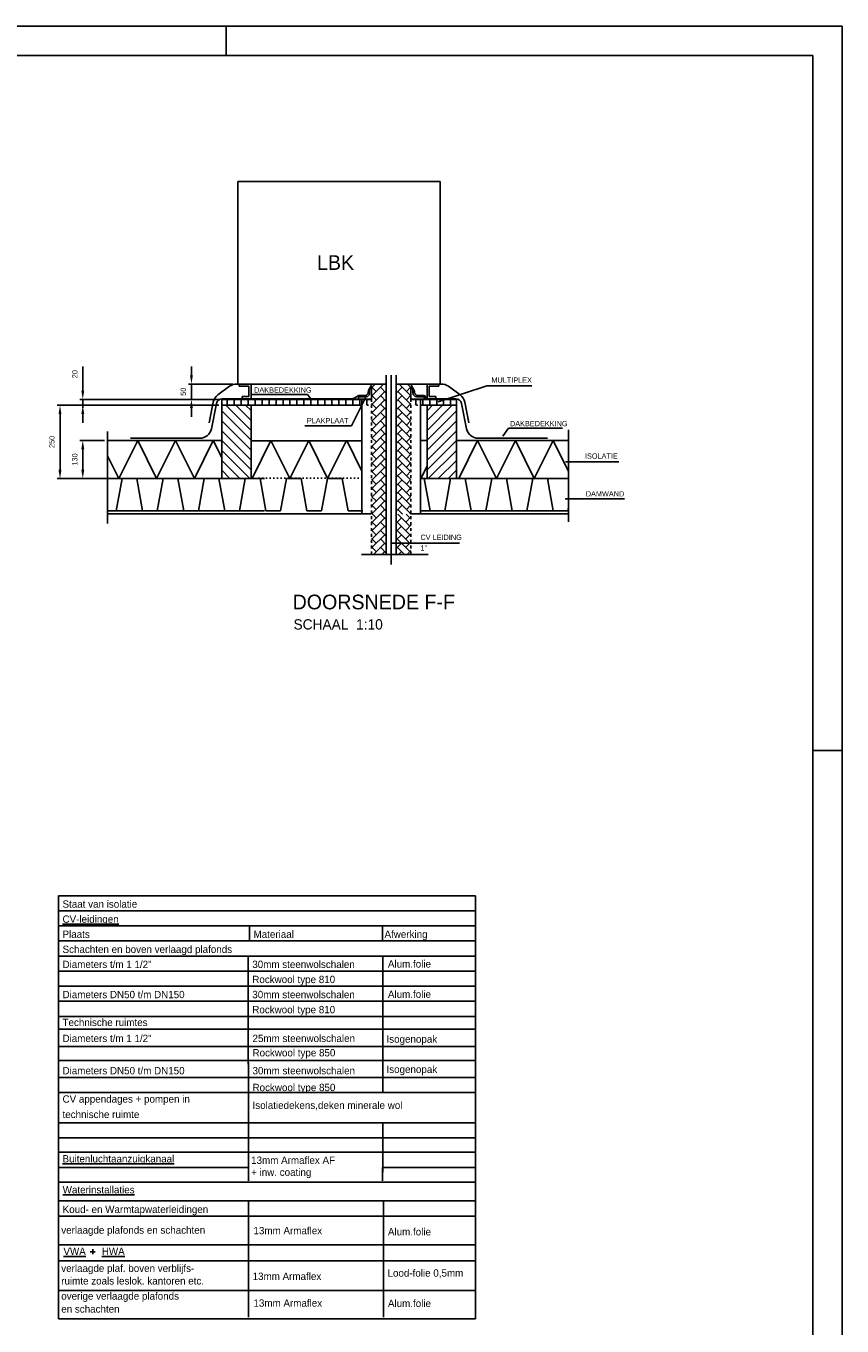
# Model space of a CAD drawing. Extents: x -1448 to 118900, y -195097 to 442500.
# Tile 103 of 103: x 91081 to 118900, y 398189 to 442500. Entities that reach past the tile are written whole.
import ezdxf

# ---------------------------------------------------------------- set-up
doc = ezdxf.new("R2010")
doc.units = 0
doc.header["$LTSCALE"] = 100
doc.linetypes.add('HIDDEN', pattern=[2, 1, -1])
doc.linetypes.add('HIDDENINV', pattern=[3.75, 0, -1.25, 2.5])
doc.layers.get('0').update_dxf_attribs({"linetype": 'CONTINUOUS'})
doc.layers.get('DEFPOINTS').update_dxf_attribs({"linetype": 'CONTINUOUS'})
for name, color, linetype in [('00KAD025', 2, 'CONTINUOUS'), ('00KAD070', 5, 'CONTINUOUS'), ('BL$2----', 7, 'CONTINUOUS'), ('WL570---', 3, 'CONTINUOUS'), ('WL570---_HULPLIJN', 1, 'CONTINUOUS'), ('WL570---_RETOUR', 3, 'CONTINUOUS'), ('WL570---_TOEVOER', 3, 'CONTINUOUS'), ('WM521---', 1, 'CONTINUOUS'), ('WM570---', 1, 'CONTINUOUS')]:
    doc.layers.add(name, color=color, linetype=linetype)
doc.styles.add('BURO-018', font='BUROFONT.shx', dxfattribs={"height": 180})
doc.styles.add('BURO-025', font='BUROFONT.shx', dxfattribs={"height": 250})
doc.styles.add('BURO-035', font='BUROFONT.shx', dxfattribs={"height": 350})
doc.styles.add('BURO-050', font='BUROFONT.shx', dxfattribs={"height": 500})
doc.dimstyles.new('CEES', dxfattribs={"dimscale": 100, "dimtxt": 3, "dimasz": 3, "dimexe": 1, "dimexo": 1, "dimgap": 1.5, "dimtad": 0, "dimdec": 0, "dimzin": 0, "dimtxsty": 'BURO-018', "dimcen": -3, "dimdle": 1.25, "dimclrd": 1, "dimclre": 1, "dimclrt": 1, "dimazin": 3, "dimtfac": 0.75, "dimtdec": 0, "dimtofl": 0, "dimtmove": 0, "dimatfit": 3, "dimtvp": 1.5, "dimtolj": 1, "dimtzin": 0})

# ---------------------------------------------------------------- blocks, each defined once
blk = doc.blocks.new('A0-HOR')
at = {"layer": '00KAD025', "linetype": 'CONTINUOUS'}
for p, q in [((1189, 841), (0, 841)), ((979, 831), (979, 841)), ((1189, 0), (1189, 841)), ((1179, 594), (1189, 594))]:
    blk.add_line(p, q, dxfattribs=at)
at = {"layer": '00KAD070', "linetype": 'CONTINUOUS'}
for p, q in [((1179, 831), (10, 831)), ((1179, 10), (1179, 831))]:
    blk.add_line(p, q, dxfattribs=at)
blk = doc.blocks.new('*D226')
at = {"color": 1, "linetype": 'BYBLOCK'}
for p, q in [((-31931, 462891), (-31931, 463711)), ((-27295, 462591), (-32031, 462591)), ((-27295, 462391), (-32031, 462391)), ((-31931, 462091), (-31931, 461791))]:
    blk.add_line(p, q, dxfattribs=at)
for points in [[(-31981, 462891), (-31881, 462891), (-31931, 462591)], [(-31981, 462091), (-31881, 462091), (-31931, 462391)]]:
    blk.add_solid(points, dxfattribs=at)
at = {"layer": 'DEFPOINTS', "color": 0, "linetype": 'BYBLOCK'}
for p in [(-31931, 462591), (-27195, 462591), (-27195, 462391)]:
    blk.add_point(p, dxfattribs=at)
at = {"color": 1, "linetype": 'BYBLOCK', "insert": (-32201, 463451), "char_height": 180, "attachment_point": 5, "rotation": 90, "style": 'BURO-018'}
blk.add_mtext('\\A1;20', dxfattribs=at)
blk = doc.blocks.new('*D225')
at = {"color": 1, "linetype": 'BYBLOCK'}
for p, q in [((-27295, 462391), (-32807, 462391)), ((-32707, 462091), (-32707, 460191)), ((-27295, 459891), (-32807, 459891))]:
    blk.add_line(p, q, dxfattribs=at)
for points in [[(-32757, 462091), (-32657, 462091), (-32707, 462391)], [(-32757, 460191), (-32657, 460191), (-32707, 459891)]]:
    blk.add_solid(points, dxfattribs=at)
at = {"layer": 'DEFPOINTS', "color": 0, "linetype": 'BYBLOCK'}
for p in [(-27195, 462391), (-32707, 459891), (-27195, 459891)]:
    blk.add_point(p, dxfattribs=at)
at = {"color": 1, "linetype": 'BYBLOCK', "insert": (-32984, 461141), "char_height": 180, "attachment_point": 5, "rotation": 90, "style": 'BURO-018'}
blk.add_mtext('\\A1;250', dxfattribs=at)
blk = doc.blocks.new('*D224')
at = {"color": 1, "linetype": 'BYBLOCK'}
for p, q in [((-31186, 461191), (-32031, 461191)), ((-31931, 460891), (-31931, 460191)), ((-31186, 459891), (-32031, 459891))]:
    blk.add_line(p, q, dxfattribs=at)
for points in [[(-31981, 460891), (-31881, 460891), (-31931, 461191)], [(-31981, 460191), (-31881, 460191), (-31931, 459891)]]:
    blk.add_solid(points, dxfattribs=at)
at = {"layer": 'DEFPOINTS', "color": 0, "linetype": 'BYBLOCK'}
for p in [(-31086, 461191), (-31931, 459891), (-31086, 459891)]:
    blk.add_point(p, dxfattribs=at)
at = {"color": 1, "linetype": 'BYBLOCK', "insert": (-32201, 460541), "char_height": 180, "attachment_point": 5, "rotation": 90, "style": 'BURO-018'}
blk.add_mtext('\\A1;130', dxfattribs=at)
blk = doc.blocks.new('*D227')
at = {"color": 1, "linetype": 'BYBLOCK'}
for p, q in [((-28226, 463413), (-28226, 463713)), ((-26814, 463113), (-28326, 463113)), ((-27903, 462591), (-28326, 462591)), ((-28226, 462291), (-28226, 461991))]:
    blk.add_line(p, q, dxfattribs=at)
for points in [[(-28276, 463413), (-28176, 463413), (-28226, 463113)], [(-28276, 462291), (-28176, 462291), (-28226, 462591)]]:
    blk.add_solid(points, dxfattribs=at)
at = {"layer": 'DEFPOINTS', "color": 0, "linetype": 'BYBLOCK'}
for p in [(-26714, 463113), (-28226, 462591), (-27803, 462591)]:
    blk.add_point(p, dxfattribs=at)
at = {"color": 1, "linetype": 'BYBLOCK', "insert": (-28503, 462852), "char_height": 180, "attachment_point": 5, "rotation": 90, "style": 'BURO-018'}
blk.add_mtext('\\A1;50', dxfattribs=at)

msp = doc.modelspace()

# ---------------------------------------------------------------- hatches: boundary and pattern name
at = {"layer": 'BL$2----', "linetype": 'HIDDEN'}
h = msp.add_hatch(dxfattribs=at)
h.set_pattern_fill('AR-HBONE', color=8, scale=2, style=0)
h.paths.add_polyline_path([(103365.1, 430296.5), (102865.1, 430296.5), (102865.1, 425865.1), (103365.1, 425865.1)])
h = msp.add_hatch(dxfattribs=at)
h.set_pattern_fill('AR-HBONE', color=8, scale=2, style=0)
h.set_pattern_definition([(135, (207070.22, 0), (-3e-14, 287.3682), [609.6, -203.2]), (45, (206926.54, 143.68), (-3e-14, 287.3682), [609.6, -203.2])])
h.paths.add_polyline_path([(103705.1, 430296.5), (104205.1, 430296.5), (104205.1, 425865.1), (103705.1, 425865.1)])
h = msp.add_hatch(dxfattribs=at)
h.set_pattern_fill('AR-HBONE', color=8, scale=2, style=0)
h.paths.add_polyline_path([(104205.1, 425865.1), (103705.1, 425865.1), (103705.1, 424873.6), (104205.1, 424873.6)])
h.paths.add_polyline_path([(103705.1, 424873.6), (103705.1, 424487.6), (104205.1, 424487.6), (104205.1, 424873.6)])
h.paths.add_polyline_path([(102865.1, 424487.6), (103365.1, 424487.6), (103365.1, 425865.1), (102865.1, 425865.1)])
at = {"layer": 'WL570---_TOEVOER'}
h = msp.add_hatch(dxfattribs=at)
h.set_pattern_fill('ANSI31', color=8, scale=75, style=0)
h.set_pattern_definition([(135, (-42785.32, -3902588.47), (168.379802, 168.379802), [])])
h.paths.add_polyline_path([(97752.4, 429574.8), (98752.4, 429574.8), (98752.4, 427074.8), (97752.4, 427074.8)])
h = msp.add_hatch(dxfattribs=at)
h.set_pattern_fill('ANSI31', color=8, scale=75, style=0)
h.set_pattern_definition([(45, (246290.02, -3902588.47), (-168.379802, 168.379802), [])])
h.paths.add_polyline_path([(104752.4, 427074.8), (105752.4, 427074.8), (105752.4, 429574.8), (104752.4, 429574.8)])

# ---------------------------------------------------------------- linework, layer by layer
at = {"layer": 'BL$2----', "color": 8, "linetype": 'HIDDEN'}
for p, q in [((102865.1, 424487.6), (102865.1, 430296.5)), ((104205.1, 424487.6), (104205.1, 430296.5))]:
    msp.add_line(p, q, dxfattribs=at)
at = {"layer": 'BL$2----', "color": 3}
for p, q in [((103365.1, 424487.6), (103365.1, 430596.8)), ((103705.1, 424487.6), (103705.1, 430596.8)), ((102865.1, 430135.9), (102865.1, 429776.7)), ((104205.1, 430135.9), (104205.1, 429776.7))]:
    msp.add_line(p, q, dxfattribs=at)
at = {"layer": 'BL$2----', "color": 1}
for p, q in [((103535.1, 424147.1), (103535.1, 430596.8)), ((101934.8, 429777.8), (102861.4, 429777.8)), ((104657.4, 429775.3), (104204.5, 429775.3))]:
    msp.add_line(p, q, dxfattribs=at)
at = {"layer": 'DEFPOINTS', "color": 0, "linetype": 'BYBLOCK'}
for p in [(105052.4, 430295.9), (105202.4, 430296.5)]:
    msp.add_point(p, dxfattribs=at)
at = {"layer": 'WL570---'}
msp.add_line((104530, 429574.8), (104530, 429776.1), dxfattribs=at)
at = {"layer": 'WL570---_HULPLIJN', "color": 2, "linetype": 'CONTINUOUS'}
for p, q in [((92187.8, 412856.5), (106409.8, 412856.5)), ((92187.8, 412856.5), (92187.8, 398436.2)), ((106409.8, 398436.2), (106409.8, 412856.5)), ((92187.8, 412342.4), (106409.8, 412342.4)), ((92187.8, 411828.4), (106409.8, 411828.4)), ((92187.8, 411314.3), (106409.8, 411314.3)), ((92187.8, 404115.5), (106409.8, 404115.5)), ((92187.8, 403094.1), (106409.8, 403094.1)), ((92187.8, 402455.9), (106409.8, 402455.9)), ((92187.8, 400960.7), (106409.8, 400960.7)), ((93361.6, 400633.5), (93361.6, 400807.7)), ((92187.8, 400414.8), (106409.8, 400414.8)), ((92187.8, 398436.2), (106409.8, 398436.2))]:
    msp.add_line(p, q, dxfattribs=at)
at = {"layer": 'WL570---_HULPLIJN', "color": 1, "linetype": 'CONTINUOUS'}
for p, q in [((98699.6, 411314.3), (98699.6, 411828.4)), ((103236.2, 411314.3), (103236.2, 411828.4)), ((92187.8, 410800.3), (106409.8, 410800.3)), ((98657.1, 407118.4), (98657.1, 410800.3)), ((103243.7, 407118.4), (103243.7, 410800.3)), ((92187.8, 410286.3), (106409.8, 410286.3)), ((92187.8, 409772.2), (106409.8, 409772.2)), ((92187.8, 409258.2), (106409.8, 409258.2)), ((92187.8, 408744.2), (106409.8, 408744.2)), ((92187.8, 408302.3), (106409.8, 408302.3)), ((92187.8, 407716.1), (106409.8, 407716.1)), ((92187.8, 407243), (106409.8, 407243)), ((98665, 403485.6), (98665, 407170.9)), ((103243.8, 406142.8), (103243.8, 407170.9)), ((92187.8, 406656.8), (106409.8, 406656.8)), ((92187.8, 406142.8), (106409.8, 406142.8)), ((92187.8, 405114.7), (106409.8, 405114.7)), ((103243.8, 403437.5), (103243.8, 405114.7)), ((92187.8, 404600.7), (106409.8, 404600.7)), ((92187.8, 403591), (98665, 403591)), ((98665, 403131.8), (98665, 403591)), ((103236.3, 403131.8), (103236.3, 403591)), ((103243.8, 403591), (106409.8, 403591)), ((98665, 398488.2), (98665, 402453.9)), ((103267.1, 398488.2), (103267.1, 402453.9)), ((92192.5, 401935.8), (106414.5, 401935.8)), ((92187.8, 399398.9), (106409.8, 399398.9))]:
    msp.add_line(p, q, dxfattribs=at)
at = {"layer": 'WL570---_RETOUR', "color": 3}
for p, q in [((102689.8, 429865.6), (102415.5, 429865.6)), ((102415.5, 429865.6), (102415.5, 429777.8)), ((102865.1, 430135.9), (102795.8, 430135.9)), ((102796.4, 429990.5), (102796.4, 430135.1)), ((104205.1, 430135.9), (104273.7, 430135.9)), ((104273.8, 429983.3), (104273.8, 430135.9)), ((104390, 429865.6), (104654.7, 429865.6)), ((104657.4, 429865.6), (104657.4, 429777.8))]:
    msp.add_line(p, q, dxfattribs=at)
for centre, start, end in [((102676.4, 429985.6), 270, 0), ((104393.8, 429985.6), 180, 270)]:
    msp.add_arc(centre, 120, start, end, dxfattribs=at)
at = {"layer": 'WL570---_TOEVOER', "color": 3}
for p, q in [((98302.4, 437196.5), (105202.4, 437196.5)), ((98302.4, 430296.5), (98302.4, 437196.5)), ((105202.4, 430296.5), (105202.4, 437196.5)), ((98302.4, 430296.5), (103371.2, 430296.5)), ((98352.4, 430225.9), (98352.4, 430295.9)), ((98752.4, 430295.9), (98752.4, 429795.9)), ((103698.9, 430296.5), (105202.4, 430296.5)), ((104752.4, 430295.9), (104752.4, 429795.9)), ((105152.4, 430225.9), (105152.4, 430295.9)), ((98682.4, 430225.9), (98351.9, 430225.9)), ((98452.4, 429795.9), (98452.4, 429865.9)), ((98682.4, 429865.9), (98452.4, 429865.9)), ((98682.4, 430225.9), (98682.4, 429865.9)), ((104822.4, 430225.9), (105152.4, 430225.9)), ((104822.4, 430225.9), (104822.4, 429865.9)), ((104822.4, 429865.9), (105052.4, 429865.9)), ((105052.4, 429795.9), (105052.4, 429865.9)), ((97752.4, 429774.8), (102861.2, 429774.8)), ((97752.4, 427074.8), (97752.4, 429774.8)), ((97752.4, 429574.8), (102525.6, 429574.8)), ((98752.4, 427074.8), (98752.4, 429574.8)), ((104203.3, 429774.8), (105752.4, 429774.8)), ((104531.7, 429574.8), (105752.4, 429574.8)), ((104752.4, 427074.8), (104752.4, 429574.8)), ((105752.4, 427074.8), (105752.4, 429774.8)), ((97752.4, 427074.8), (98755.2, 427074.8)), ((104752.4, 427074.8), (105749.9, 427074.8))]:
    msp.add_line(p, q, dxfattribs=at)
at = {"layer": 'WL570---_TOEVOER', "color": 6}
for p, q in [((98753.5, 430295.9), (98259.7, 430295.9)), ((102863.3, 430263.3), (102771.7, 430102)), ((104209.7, 430263.3), (104301.3, 430102)), ((104751.2, 430295.9), (105245, 430295.9)), ((98023.8, 430218.9), (97619.2, 429923.4)), ((102407.4, 429893.8), (102249.1, 429807.5)), ((102603.5, 429906), (102455.2, 429906)), ((104459.6, 429906), (104641.4, 429906)), ((104701.2, 429851), (104702, 429841.1)), ((105480.9, 430218.9), (105885.6, 429923.4)), ((97462.8, 429678.9), (97322.7, 428978.5)), ((97574.9, 429634.5), (97402.2, 428771.8)), ((102201.2, 429795.3), (97771, 429795.3)), ((105731.6, 429795.3), (104751.9, 429795.3)), ((105929.8, 429634.5), (106102.5, 428771.8)), ((106041.9, 429678.9), (106182, 428978.5)), ((97010, 428450.3), (94640.9, 428450.3)), ((106494.7, 428450.3), (108863.8, 428450.3)), ((94157.6, 425974.8), (94357.6, 427074.8)), ((94357.6, 427074.8), (94857.6, 427074.8)), ((94857.6, 427074.8), (95057.6, 425974.8)), ((95557.6, 425974.8), (95757.6, 427074.8)), ((95757.6, 427074.8), (96257.6, 427074.8)), ((96257.6, 427074.8), (96457.6, 425974.8)), ((96957.6, 425974.8), (97157.6, 427074.8)), ((97157.6, 427074.8), (97657.6, 427074.8)), ((97657.6, 427074.8), (97857.6, 425974.8)), ((98357.6, 425974.8), (98557.6, 427074.8)), ((98559, 427074.8), (99059, 427074.8)), ((99059, 427074.8), (99259, 425974.8)), ((99759, 425974.8), (99959, 427074.8)), ((99959, 427074.8), (100459, 427074.8)), ((100459, 427074.8), (100659, 425974.8)), ((101159, 425974.8), (101359, 427074.8)), ((101359, 427074.8), (101859, 427074.8)), ((101859, 427074.8), (102059, 425974.8)), ((104535.1, 427074.8), (104657.6, 427074.8)), ((104657.6, 427074.8), (104857.6, 425974.8)), ((105357.6, 425974.8), (105557.6, 427074.8)), ((105557.6, 427074.8), (106057.6, 427074.8)), ((106057.6, 427074.8), (106257.6, 425974.8)), ((106757.6, 425974.8), (106957.6, 427074.8)), ((106957.6, 427074.8), (107457.6, 427074.8)), ((107457.6, 427074.8), (107657.6, 425974.8)), ((107457.6, 427074.8), (107657.6, 425974.8)), ((108157.6, 425974.8), (108357.6, 427074.8)), ((108357.6, 427074.8), (108857.6, 427074.8)), ((108857.6, 427074.8), (109057.6, 425974.8)), ((93861.3, 425974.8), (94157.6, 425974.8)), ((95057.6, 425974.8), (95557.6, 425974.8)), ((96457.6, 425974.8), (96957.6, 425974.8)), ((97857.6, 425974.8), (98357.6, 425974.8)), ((99259, 425974.8), (99759, 425974.8)), ((100659, 425974.8), (101159, 425974.8)), ((102059, 425974.8), (102559, 425974.8)), ((104857.6, 425974.8), (105357.6, 425974.8)), ((106257.6, 425974.8), (106757.6, 425974.8)), ((107657.6, 425974.8), (108157.6, 425974.8)), ((109057.6, 425974.8), (109557.6, 425974.8)), ((109557.6, 425974.8), (109579.2, 426093.2))]:
    msp.add_line(p, q, dxfattribs=at)
at = {"layer": 'WL570---_TOEVOER', "color": 8}
for p, q in [((97938.1, 429574.8), (97938.1, 429774.8)), ((98176.3, 429574.8), (98176.3, 429774.8)), ((98414.4, 429574.8), (98414.4, 429774.8)), ((98652.5, 429574.8), (98652.5, 429774.8)), ((98890.6, 429574.8), (98890.6, 429774.8)), ((99128.8, 429574.8), (99128.8, 429774.8)), ((99366.9, 429574.8), (99366.9, 429774.8)), ((99605, 429574.8), (99605, 429774.8)), ((99843.1, 429574.8), (99843.1, 429774.8)), ((100081.3, 429574.8), (100081.3, 429774.8)), ((100319.4, 429574.8), (100319.4, 429774.8)), ((100557.5, 429574.8), (100557.5, 429774.8)), ((100795.6, 429574.8), (100795.6, 429774.8)), ((101033.8, 429574.8), (101033.8, 429774.8)), ((101271.9, 429574.8), (101271.9, 429774.8)), ((101510, 429574.8), (101510, 429774.8)), ((101748.1, 429574.8), (101748.1, 429774.8)), ((101986.3, 429574.8), (101986.3, 429774.8)), ((102224.4, 429574.8), (102224.4, 429774.8)), ((102462.5, 429574.8), (102462.5, 429774.8)), ((102535.1, 429774.8), (102535.1, 425865.1)), ((102700.6, 429574.8), (102700.6, 429774.8)), ((104367.5, 429574.8), (104367.5, 429774.8)), ((104535.1, 429774.8), (104535.1, 425874.8)), ((104605.6, 429574.8), (104605.6, 429774.8)), ((104843.8, 429574.8), (104843.8, 429774.8)), ((105081.9, 429574.8), (105081.9, 429774.8)), ((105320, 429574.8), (105320, 429774.8)), ((105558.1, 429574.8), (105558.1, 429774.8)), ((93861.3, 425538.2), (93861.3, 428673.3)), ((109579.2, 428740), (109579.2, 425604.9)), ((93861.3, 428374.8), (97752.4, 428374.8)), ((94245.4, 427074.8), (94889.3, 428374.8)), ((95533.2, 427074.8), (94889.3, 428374.8)), ((95533.2, 427074.8), (96177.1, 428374.8)), ((96821, 427074.8), (96177.1, 428374.8)), ((96821, 427074.8), (97464.8, 428374.8)), ((97752.4, 427794.3), (97464.8, 428374.8)), ((98778.9, 428356.7), (102535.1, 428356.7)), ((98789.7, 427074.8), (99433.6, 428374.8)), ((100077.5, 427074.8), (99433.6, 428374.8)), ((100077.5, 427074.8), (100721.3, 428374.8)), ((101365.2, 427074.8), (100721.3, 428374.8)), ((101365.2, 427074.8), (102009.1, 428374.8)), ((102535.1, 427326.9), (102016.1, 428374.8)), ((104535.1, 428374.8), (104752.4, 428374.8)), ((105752.4, 428374.8), (109579.2, 428374.8)), ((105833.2, 427074.8), (106477.1, 428374.8)), ((107121, 427074.8), (106477.1, 428374.8)), ((107121, 427074.8), (107764.8, 428374.8)), ((108408.7, 427074.8), (107764.8, 428374.8)), ((108408.7, 427074.8), (109052.6, 428374.8)), ((109579.2, 427311.7), (109052.6, 428374.8)), ((94245.4, 427074.8), (93861.3, 427850.3)), ((104545.4, 427074.8), (104752.4, 427492.6)), ((93861.3, 427074.8), (99209.8, 427074.8)), ((104535.1, 427074.8), (109579.2, 427074.8)), ((93861.3, 425974.8), (99209.8, 425974.8)), ((93861.3, 425874.8), (102844, 425874.8)), ((97857.6, 425974.8), (98357.6, 425974.8)), ((102059, 425974.8), (102559, 425974.8)), ((104205.2, 425874.8), (109579.2, 425874.8)), ((104533.4, 425974.8), (109579.2, 425974.8)), ((102519.6, 424487.6), (104797.1, 424487.6))]:
    msp.add_line(p, q, dxfattribs=at)
at = {"layer": 'WL570---_TOEVOER', "color": 8, "linetype": 'HIDDENINV'}
for p, q in [((102865.1, 429574.8), (102533, 429574.8)), ((102544.8, 429774.8), (102865.1, 429774.8)), ((104205.1, 429774.8), (104531.7, 429774.8)), ((104541.4, 429574.8), (104205.1, 429574.8)), ((99029.8, 427083.2), (102535.1, 427083.2))]:
    msp.add_line(p, q, dxfattribs=at)
at = {"layer": 'WL570---_TOEVOER', "color": 1}
msp.add_line((98752.4, 428374.2), (98752.6, 428374.8), dxfattribs=at)
at = {"layer": 'WL570---_TOEVOER', "color": 6}
for centre, radius, start, end in [((98259.7, 429895.9), 400, 90, 126.14249), ((105245, 429895.9), 400, 53.85751, 90), ((97855.1, 429600.4), 400, 126.14249, 168.68371), ((102455.2, 429806), 100, 90, 118.59869), ((102622.8, 430034.8), 130.2, 261.47234, 3.16769), ((102902.1, 430027.9), 150, 150.4101, 174.64003), ((104170.9, 430027.9), 150, 5.35997, 29.5899), ((104450.2, 430034.8), 130.2, 176.83231, 278.52766), ((104641.4, 429846), 60, 4.82163, 90), ((104751.9, 429845.3), 50, 184.82163, 270), ((105649.6, 429600.4), 400, 11.31629, 53.85751), ((97771, 429595.3), 200, 90, 168.68371), ((102201.2, 429895.3), 100, 270, 298.59869), ((105733.7, 429595.3), 200, 11.31629, 90), ((97010, 428850.3), 400, 270, 348.68371), ((106494.7, 428850.3), 400, 191.31629, 270)]:
    msp.add_arc(centre, radius, start, end, dxfattribs=at)
at = {"layer": 'WM521---', "color": 2}
msp.add_line((93274.5, 400720.6), (93437.2, 400720.6), dxfattribs=at)
at = {"layer": 'WM570---'}
for p, q in [((96721.9, 430296.5), (96721.9, 429764.2)), ((98787.7, 429939.1), (100682.6, 429939.1)), ((100682.6, 429939.1), (100786.4, 429792.1)), ((102179.8, 428872.4), (102656.2, 429824.7)), ((105138.3, 429688.4), (106794.7, 430231.7)), ((106794.7, 430231.7), (108324.2, 430231.7)), ((93016.6, 429774.8), (93016.6, 429484.2)), ((100591.7, 428872.4), (102179.8, 428872.4)), ((107335.5, 428522.4), (107531.6, 428789.6)), ((107531.6, 428789.6), (109367.5, 428789.6)), ((109474.4, 427649.5), (111292.5, 427649.5)), ((109456.6, 426384.7), (111488.6, 426384.7)), ((103567.8, 424873.6), (105861.1, 424873.6))]:
    msp.add_line(p, q, dxfattribs=at)

# ---------------------------------------------------------------- block references
at = {"layer": 'BL$2----', "xscale": 100, "yscale": 100, "zscale": 100}
msp.add_blockref('A0-HOR', (0, 358400.2), dxfattribs=at)

# ---------------------------------------------------------------- texts
at = {"layer": 'BL$2----', "color": 1, "style": 'BURO-018'}
for s, p in [('CV LEIDING', (104528.8, 424982.7)), ('1"', (104528.8, 424617.2))]:
    msp.add_text(s, height=180, dxfattribs=at).set_placement(p)
at = {"layer": 'WL570---', "color": 2, "style": 'BURO-025'}
msp.add_text('LBK', height=500, dxfattribs=at).set_placement((101003.1, 434187.4))
at = {"layer": 'WL570---_RETOUR', "color": 4, "style": 'BURO-050'}
msp.add_text('DOORSNEDE F-F', height=500, dxfattribs=at).set_placement((100171.1, 422617.4))
at = {"layer": 'WL570---_RETOUR', "color": 3, "style": 'BURO-035'}
msp.add_text('SCHAAL  1:10', height=350, dxfattribs=at).set_placement((100201.1, 421929.1))
at = {"layer": 'WM521---', "color": 2, "style": 'BURO-025'}
for s, p in [('Staat van isolatie', (92327, 412446.8)), ('%%uCV-leidingen', (92327, 411932.7)), ('Plaats', (92327, 411418.7)), ('Materiaal', (98838.8, 411418.7)), ('Afwerking', (103302.7, 411418.7)), ('Schachten en boven verlaagd plafonds ', (92327, 410904.6)), ('Diameters t/m 1 1/2"', (92327, 410390.6)), ('30mm steenwolschalen', (98796.3, 410390.6)), ('Alum.folie', (103420.7, 410407.1)), ('Rockwool type 810', (98796.3, 409876.6)), ('Diameters DN50 t/m DN150', (92327, 409362.5)), ('30mm steenwolschalen', (98796.3, 409362.5)), ('Alum.folie', (103420.7, 409372.6)), ('Rockwool type 810', (98796.3, 408848.5)), ('Technische ruimtes', (92327, 408412.9)), ('Diameters t/m 1 1/2"', (92327, 407867.8)), ('25mm steenwolschalen', (98804.2, 407867.8)), ('Isogenopak', (103371.1, 407843.8)), ('Rockwool type 850', (98804.2, 407377.9)), ('Diameters DN50 t/m DN150', (92327, 406767.6)), ('30mm steenwolschalen', (98804.2, 406767.6)), ('Isogenopak', (103371.1, 406812.6)), ('Rockwool type 850', (98804.2, 406194.6)), ('CV appendages + pompen in ', (92327, 405802.2)), ('technische ruimte', (92327, 405276)), ('Isolatiedekens,deken minerale wol', (98804.2, 405588.7)), ('%%uBuitenluchtaanzuigkanaal', (92326.3, 403763.4)), ('13mm Armaflex AF', (98756.2, 403714.9)), ('+ inw. coating', (98756.2, 403306)), ('%%uWaterinstallaties', (92331.7, 402708.2)), ('Koud- en Warmtapwaterleidingen', (92331.7, 402040.2)), ('verlaagde plafonds en schachten', (92283.1, 401334.9)), ('13mm Armaflex', (98836.4, 401316.1)), ('Alum.folie', (103420.7, 401276.6)), ('%%uVWA', (92357.6, 400608.4)), ('%%uHWA', (93665.9, 400609.1)), ('verlaagde plaf. boven verblijfs-', (92283.1, 400032.2)), ('Lood-folie 0,5mm', (103406.8, 399871)), ('ruimte zoals leslok. kantoren etc.', (92283.1, 399603.2)), ('13mm Armaflex', (98807, 399758)), ('overige verlaagde plafonds', (92283.1, 399085.7)), ('en schachten', (92283.1, 398645.1)), ('13mm Armaflex', (98836.4, 398846.7)), ('Alum.folie', (103420.7, 398833.9))]:
    msp.add_text(s, height=250, dxfattribs=at).set_placement(p)
at = {"layer": 'WM570---', "color": 1, "style": 'BURO-018'}
for s, p in [('MULTIPLEX', (106947.4, 430340.1)), ('DAKBEDEKKING', (98857.7, 430001.4)), ('PLAKPLAAT', (100656.9, 428959)), ('DAKBEDEKKING', (107581.4, 428858.6)), ('ISOLATIE', (110137.5, 427751.3)), ('DAMWAND', (110165.2, 426463.8))]:
    msp.add_text(s, height=180, dxfattribs=at).set_placement(p)

# ---------------------------------------------------------------- dimensions: what is measured, and where the dimension line sits
at = {"layer": 'WM570---'}
for base, p1, p2, text, picture, middle in [((93016.6, 429774.8), (97752.4, 429574.8), (97752.4, 429774.8), '20', '*D226', (92746.5, 430634.7)), ((96721.9, 429774.8), (98234.1, 430296.5), (97144.2, 429774.8), '50', '*D227', (96444.5, 430035.6)), ((92241, 427074.8), (97752.4, 429574.8), (97752.4, 427074.8), '250', '*D225', (91963.6, 428324.8)), ((93016.6, 427074.8), (93861.3, 428374.8), (93861.3, 427074.8), '130', '*D224', (92746.5, 427724.8))]:
    dim = msp.add_linear_dim(base=base, p1=p1, p2=p2, angle=90, text=text, dimstyle='CEES', dxfattribs=at)
    dim.commit()
    dim.dimension.update_dxf_attribs({"geometry": picture, "text_midpoint": middle, "insert": (124947.7, -32816.5)})

doc.saveas('drawing.dxf')
